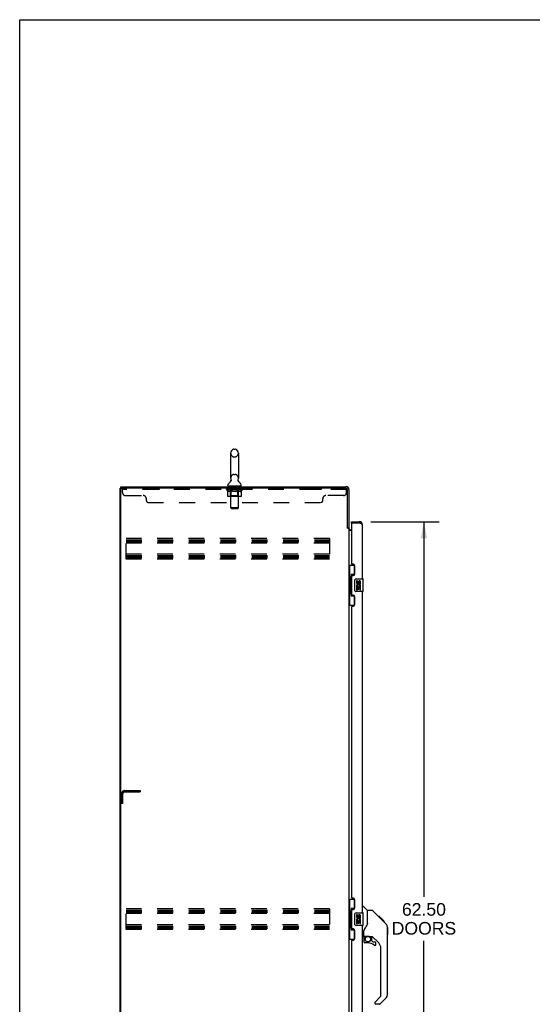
# Model space of a CAD drawing. Header units: inches. Extents: x 0 to 224, y 0 to 145.
# Tile 4 of 12: x 0 to 40, y 68 to 145. Entities that reach past the tile are written whole.
import ezdxf

# ---------------------------------------------------------------- set-up
doc = ezdxf.new("R2010")
doc.units = ezdxf.units.IN
doc.header["$LTSCALE"] = 12.342
doc.header["$MEASUREMENT"] = 0
doc.linetypes.add('HIDDEN', pattern=[0.2, 0.1, -0.1])
doc.layers.get('0').update_dxf_attribs({"linetype": 'CONTINUOUS'})
for name, color, linetype in [('02___PRT_ALL_AXES', 7, 'CONTINUOUS'), ('DEFAULT_2', 8, 'HIDDEN'), ('DIMENSIONS', 7, 'CONTINUOUS')]:
    doc.layers.add(name, color=color, linetype=linetype)
doc.styles.get("Standard").update_dxf_attribs({"font": 'arial.ttf'})
doc.dimstyles.new('DIMSTYLE_1', dxfattribs={"dimtxt": 0.99, "dimasz": 1.32, "dimexe": 0.09, "dimexo": 0.07, "dimgap": 0.0375, "dimtad": 0, "dimtih": 1, "dimtoh": 1, "dimzin": 4, "dimdsep": 46, "dimtxsty": 'Standard', "dimblk": '_FILLED', "dimblk1": '_FILLED', "dimblk2": '_FILLED', "dimcen": 0.09, "dimazin": 1, "dimtfac": 1, "dimtdec": 3, "dimtofl": 0, "dimtmove": 0, "dimatfit": 3, "dimldrblk": '_FILLED', "dimfxl": 1, "dimtolj": 1, "dimtzin": 4, "dimarcsym": 0})

# ---------------------------------------------------------------- blocks, each defined once
blk = doc.blocks.new('_FILLED')
at = {"color": 0, "linetype": 'ByBlock'}
blk.add_solid([(0, 0), (-1, 0.2), (-1, -0.2)], dxfattribs=at)
blk = doc.blocks.new('*D12')
at = {"layer": 'DIMENSIONS', "color": 2, "linetype": 'Continuous'}
for p, q in [((27.641, 105.731), (32.995, 105.731)), ((31.807, 105.731), (31.807, 76.237)), ((31.807, 43.231), (31.807, 72.772)), ((27.641, 43.231), (32.995, 43.231))]:
    blk.add_line(p, q, dxfattribs=at)
at = {"layer": 'DIMENSIONS', "color": 2, "linetype": 'Continuous', "xscale": 1.32, "yscale": 1.32, "zscale": 1.32}
for p, rotation in [((31.807, 105.731), 90), ((31.807, 43.231), 270)]:
    blk.add_blockref('_FILLED', p, dxfattribs=dict(at, rotation=rotation))
at = {"layer": 'DIMENSIONS', "color": 2, "linetype": 'Continuous', "insert": (31.807, 75.742), "char_height": 0.99, "width": 5.06409, "attachment_point": 2, "line_spacing_factor": 0.9}
blk.add_mtext('62.50\\PDOORS', dxfattribs=at)

msp = doc.modelspace()

# ---------------------------------------------------------------- linework, layer by layer
at = {"color": 7, "linetype": 'Continuous'}
for p, q in [((0, 0), (0, 145.2)), ((0, 145.2), (224.4, 145.2)), ((16.6, 111.126), (16.6, 109.151)), ((16.862, 111.426), (16.95, 111.426)), ((17.212, 111.126), (17.212, 109.151)), ((7.958, 108.377), (7.958, 108.481)), ((16.383, 108.58), (16.383, 108.619)), ((16.406, 108.511), (16.406, 108.481)), ((17.406, 108.511), (16.406, 108.511)), ((16.615, 108.933), (16.612, 108.928)), ((17.406, 108.511), (17.406, 108.481)), ((17.429, 108.58), (17.429, 108.619)), ((7.906, 36.585), (7.906, 108.377)), ((7.906, 108.377), (8.02, 108.377)), ((26.11, 105.627), (26.11, 105.731)), ((26.13, 105.627), (26.11, 105.627)), ((26.717, 105.731), (26.717, 105.627)), ((25.802, 105.24), (25.906, 105.24)), ((25.906, 102.306), (26.346, 102.306)), ((25.945, 102.306), (25.945, 101.281)), ((26.31, 102.306), (26.31, 101.526)), ((26.083, 101.571), (26.083, 99.891)), ((26.31, 101.571), (26.083, 101.571)), ((25.923, 101.281), (25.923, 100.181)), ((25.923, 101.281), (26.046, 101.281)), ((26.046, 101.311), (26.046, 101.332)), ((26.046, 100.181), (26.046, 101.281)), ((26.369, 100.331), (26.369, 101.131)), ((26.469, 101.231), (27.009, 101.231)), ((27.024, 100.246), (27.024, 101.216)), ((25.923, 100.181), (26.046, 100.181)), ((25.945, 100.181), (25.945, 99.156)), ((26.046, 100.13), (26.046, 100.151)), ((26.083, 99.891), (26.31, 99.891)), ((26.31, 99.936), (26.31, 99.156)), ((27.009, 100.231), (26.469, 100.231)), ((25.906, 99.156), (26.346, 99.156)), ((25.906, 76.056), (26.346, 76.056)), ((25.945, 76.056), (25.945, 75.031)), ((26.31, 76.056), (26.31, 75.276)), ((26.31, 75.321), (26.083, 75.321)), ((26.083, 75.321), (26.083, 73.641)), ((26.964, 75.485), (27.026, 75.485)), ((27.352, 75.176), (27.054, 75.473)), ((27.719, 75.17), (27.358, 75.17)), ((27.358, 74.066), (27.358, 75.17)), ((28.539, 74.382), (27.774, 75.147)), ((25.923, 75.031), (26.046, 75.031)), ((25.923, 75.031), (25.923, 73.931)), ((26.046, 75.061), (26.046, 75.082)), ((26.046, 73.931), (26.046, 75.031)), ((26.369, 74.081), (26.369, 74.881)), ((26.469, 74.981), (27.009, 74.981)), ((27.024, 73.996), (27.024, 74.966)), ((28.296, 74.692), (28.229, 74.692)), ((28.303, 74.685), (28.236, 74.685)), ((28.313, 74.675), (28.246, 74.675)), ((28.319, 74.669), (28.252, 74.669)), ((28.327, 74.661), (28.26, 74.661)), ((28.347, 74.641), (28.28, 74.641)), ((28.296, 74.692), (28.622, 74.366)), ((28.369, 74.619), (28.303, 74.619)), ((28.393, 74.595), (28.326, 74.595)), ((28.416, 74.572), (28.35, 74.572)), ((28.44, 74.548), (28.374, 74.548)), ((28.464, 74.524), (28.397, 74.524)), ((28.486, 74.502), (28.419, 74.502)), ((28.506, 74.482), (28.439, 74.482)), ((28.524, 74.464), (28.457, 74.464)), ((28.537, 74.451), (28.47, 74.451)), ((28.541, 74.447), (28.474, 74.447)), ((28.543, 74.445), (28.476, 74.445)), ((28.543, 74.445), (28.477, 74.445)), ((28.544, 74.444), (28.477, 74.444)), ((28.512, 74.409), (28.478, 74.443)), ((28.547, 74.442), (28.48, 74.442)), ((28.551, 74.437), (28.484, 74.437)), ((28.557, 74.431), (28.49, 74.431)), ((28.571, 74.417), (28.504, 74.417)), ((28.539, 74.382), (28.512, 74.409)), ((28.586, 74.402), (28.519, 74.402)), ((28.593, 74.395), (28.526, 74.395)), ((28.6, 74.388), (28.533, 74.388)), ((28.539, 74.382), (28.817, 74.103)), ((28.612, 74.376), (28.545, 74.376)), ((28.618, 74.371), (28.551, 74.371)), ((28.621, 74.367), (28.554, 74.367)), ((28.622, 74.366), (28.555, 74.366)), ((28.622, 74.366), (28.556, 74.366)), ((28.623, 74.365), (28.556, 74.365)), ((28.707, 74.281), (28.623, 74.365)), ((25.923, 73.931), (26.046, 73.931)), ((25.945, 73.931), (25.945, 72.906)), ((26.046, 73.88), (26.046, 73.901)), ((26.083, 73.641), (26.31, 73.641)), ((26.31, 73.686), (26.31, 72.906)), ((27.009, 73.981), (26.469, 73.981)), ((27.082, 73.142), (27.082, 73.549)), ((27.358, 74.128), (27.337, 74.071)), ((28.64, 74.281), (28.707, 74.281)), ((28.709, 74.279), (28.642, 74.279)), ((28.711, 74.277), (28.644, 74.277)), ((28.709, 74.279), (28.711, 74.277)), ((28.932, 73.848), (28.931, 73.855)), ((28.932, 68.542), (28.932, 73.826)), ((28.944, 73.83), (28.944, 73.243)), ((25.906, 72.906), (26.346, 72.906)), ((26.964, 73.103), (27.043, 73.103)), ((27.082, 72.925), (27.082, 72.688)), ((27.102, 73.144), (27.397, 73.144)), ((27.14, 73.065), (27.219, 73.144)), ((27.146, 73.059), (27.143, 73.062)), ((27.15, 73.055), (27.146, 73.059)), ((27.154, 73.051), (27.15, 73.055)), ((27.67, 73.103), (27.582, 73.103)), ((27.712, 72.771), (27.712, 73.098)), ((28.248, 72.607), (27.746, 73.108)), ((27.397, 72.609), (27.161, 72.609)), ((27.715, 72.763), (27.787, 72.691)), ((27.796, 72.688), (27.948, 72.688)), ((28.027, 72.49), (28.027, 72.609)), ((28.421, 68.456), (28.421, 72.189)), ((27.962, 67.965), (28.398, 68.401)), ((28.817, 68.263), (28.365, 67.811)), ((27.948, 67.932), (27.948, 67.867)), ((28.309, 67.788), (28.027, 67.788))]:
    msp.add_line(p, q, dxfattribs=at)
at = {"color": 3, "linetype": 'Continuous'}
for p, q in [((7.958, 108.481), (25.659, 108.481)), ((7.958, 36.647), (7.958, 108.314)), ((25.659, 108.377), (8.02, 108.377)), ((25.802, 105.229), (25.802, 108.234)), ((25.906, 108.234), (25.906, 105.227)), ((26.11, 105.731), (26.717, 105.731)), ((26.11, 105.607), (26.11, 102.438)), ((26.717, 105.627), (26.13, 105.627)), ((26.964, 101.231), (26.964, 105.484)), ((25.815, 105.207), (25.813, 105.211)), ((25.906, 105.188), (25.831, 105.188)), ((25.906, 105.188), (25.906, 43.773)), ((26.11, 105.033), (25.946, 105.033)), ((26.048, 105.085), (26.11, 105.085)), ((26.23, 102.378), (26.17, 102.378)), ((26.36, 101.628), (26.36, 102.248)), ((26.11, 101.438), (26.11, 100.023)), ((26.17, 101.498), (26.23, 101.498)), ((26.23, 99.963), (26.17, 99.963)), ((26.964, 74.981), (26.964, 100.231)), ((26.36, 99.213), (26.36, 99.833)), ((26.11, 99.021), (26.11, 76.188)), ((26.17, 99.083), (26.23, 99.083)), ((26.23, 76.128), (26.17, 76.128)), ((26.36, 75.378), (26.36, 75.998)), ((26.11, 75.188), (26.11, 73.773)), ((26.17, 75.248), (26.23, 75.248)), ((26.23, 73.713), (26.17, 73.713)), ((26.36, 72.963), (26.36, 73.583)), ((26.964, 48.731), (26.964, 73.981)), ((26.11, 72.771), (26.11, 49.938)), ((26.17, 72.833), (26.23, 72.833))]:
    msp.add_line(p, q, dxfattribs=at)
at = {"color": 7, "linetype": 'Continuous'}
for points in [[(16.619, 109.044), (16.621, 109.04), (16.622, 109.035), (16.624, 109.031), (16.625, 109.026), (16.626, 109.021), (16.627, 109.016), (16.627, 109.011), (16.628, 109.006), (16.628, 109.001), (16.628, 108.996), (16.628, 108.991), (16.628, 108.986), (16.628, 108.981), (16.627, 108.976), (16.626, 108.971), (16.626, 108.966), (16.624, 108.961), (16.623, 108.956), (16.622, 108.951), (16.62, 108.946), (16.619, 108.942), (16.617, 108.937), (16.615, 108.933)], [(17.199, 108.928), (17.197, 108.932), (17.195, 108.937), (17.193, 108.942), (17.192, 108.946), (17.19, 108.951), (17.189, 108.956), (17.187, 108.961), (17.186, 108.966), (17.185, 108.971), (17.185, 108.976), (17.184, 108.981), (17.184, 108.986), (17.183, 108.991), (17.183, 108.996), (17.184, 109.001), (17.184, 109.006), (17.184, 109.011), (17.185, 109.016), (17.186, 109.021), (17.187, 109.026), (17.188, 109.031), (17.19, 109.035), (17.191, 109.04), (17.193, 109.044)], [(26.083, 101.547), (26.083, 101.544), (26.084, 101.54), (26.084, 101.536), (26.086, 101.532), (26.087, 101.527), (26.089, 101.522), (26.092, 101.516), (26.095, 101.51), (26.098, 101.504), (26.102, 101.497), (26.106, 101.49), (26.111, 101.482), (26.117, 101.474), (26.119, 101.47)], [(26.369, 101.131), (26.369, 101.137), (26.37, 101.143), (26.371, 101.15), (26.372, 101.156), (26.374, 101.161), (26.376, 101.167)], [(26.119, 99.992), (26.117, 99.988), (26.111, 99.98), (26.106, 99.972), (26.102, 99.965), (26.098, 99.958), (26.095, 99.951), (26.092, 99.945), (26.089, 99.94), (26.087, 99.935), (26.086, 99.93), (26.084, 99.926), (26.084, 99.922), (26.083, 99.918), (26.083, 99.915)], [(26.376, 100.295), (26.374, 100.3), (26.372, 100.306), (26.371, 100.312), (26.37, 100.318), (26.369, 100.325), (26.369, 100.331)], [(26.083, 75.297), (26.083, 75.294), (26.084, 75.29), (26.084, 75.286), (26.086, 75.282), (26.087, 75.277), (26.089, 75.272), (26.092, 75.266), (26.095, 75.26), (26.098, 75.254), (26.102, 75.247), (26.106, 75.24), (26.111, 75.232), (26.117, 75.224), (26.119, 75.22)], [(27.774, 75.147), (27.767, 75.154), (27.758, 75.159), (27.749, 75.164), (27.739, 75.167), (27.729, 75.169), (27.719, 75.17)], [(26.369, 74.881), (26.369, 74.887), (26.37, 74.893), (26.371, 74.9), (26.372, 74.906), (26.374, 74.911), (26.376, 74.917)], [(28.478, 74.443), (28.456, 74.465), (28.434, 74.487), (28.412, 74.509)], [(26.119, 73.742), (26.117, 73.738), (26.111, 73.73), (26.106, 73.722), (26.102, 73.715), (26.098, 73.708), (26.095, 73.701), (26.092, 73.695), (26.089, 73.69), (26.087, 73.685), (26.086, 73.68), (26.084, 73.676), (26.084, 73.672), (26.083, 73.668), (26.083, 73.665)], [(26.376, 74.045), (26.374, 74.05), (26.372, 74.056), (26.371, 74.062), (26.37, 74.068), (26.369, 74.075), (26.369, 74.081)], [(27.135, 73.72), (27.125, 73.704), (27.109, 73.675), (27.097, 73.643), (27.088, 73.609), (27.083, 73.574), (27.082, 73.549)], [(27.337, 74.071), (27.306, 74.002), (27.27, 73.931), (27.227, 73.858), (27.18, 73.785), (27.135, 73.72)], [(28.932, 73.826), (28.931, 73.854), (28.926, 73.896), (28.916, 73.937), (28.903, 73.976), (28.885, 74.013), (28.863, 74.049), (28.837, 74.082), (28.817, 74.103)], [(27.154, 73.051), (27.144, 73.04), (27.136, 73.03), (27.128, 73.018), (27.121, 73.006), (27.116, 72.993), (27.111, 72.98), (27.107, 72.967), (27.104, 72.953), (27.103, 72.939), (27.102, 72.925)], [(27.143, 73.062), (27.141, 73.063), (27.14, 73.064), (27.14, 73.064), (27.14, 73.065)], [(27.397, 73.144), (27.403, 73.144), (27.423, 73.143), (27.445, 73.141), (27.466, 73.137), (27.485, 73.132), (27.503, 73.127), (27.519, 73.121), (27.533, 73.116), (27.545, 73.112), (27.556, 73.109), (27.565, 73.106), (27.573, 73.104)], [(27.573, 73.104), (27.581, 73.103), (27.582, 73.103)]]:
    msp.add_lwpolyline(points, dxfattribs=at)
at = {"color": 3, "linetype": 'Continuous'}
for points in [[(26.812, 105.591), (26.797, 105.597), (26.781, 105.603), (26.765, 105.609), (26.749, 105.615), (26.733, 105.621), (26.717, 105.627)], [(26.964, 105.484), (26.963, 105.49), (26.962, 105.496), (26.959, 105.502), (26.956, 105.508), (26.951, 105.514), (26.945, 105.52), (26.938, 105.526), (26.931, 105.532), (26.922, 105.538), (26.913, 105.544), (26.903, 105.55), (26.892, 105.556), (26.88, 105.562), (26.867, 105.568), (26.854, 105.574), (26.841, 105.579), (26.826, 105.585), (26.812, 105.591)], [(25.813, 105.211), (25.812, 105.213), (25.811, 105.215), (25.81, 105.216), (25.809, 105.218), (25.808, 105.22), (25.807, 105.221), (25.806, 105.223), (25.805, 105.225), (25.803, 105.227), (25.802, 105.229)], [(25.831, 105.188), (25.829, 105.19), (25.828, 105.192), (25.826, 105.193), (25.824, 105.195), (25.823, 105.196), (25.822, 105.198), (25.82, 105.199), (25.819, 105.2), (25.819, 105.202), (25.818, 105.203), (25.817, 105.204), (25.816, 105.206), (25.815, 105.207)], [(25.922, 105.059), (25.919, 105.06), (25.917, 105.061), (25.915, 105.062), (25.913, 105.064), (25.911, 105.065), (25.909, 105.066), (25.908, 105.068), (25.907, 105.069), (25.906, 105.071), (25.906, 105.072), (25.906, 105.074)], [(25.946, 105.033), (25.946, 105.035), (25.946, 105.037), (25.946, 105.039), (25.945, 105.04), (25.944, 105.042), (25.943, 105.044), (25.942, 105.045), (25.941, 105.047), (25.939, 105.048), (25.937, 105.05), (25.935, 105.051), (25.933, 105.052), (25.931, 105.054), (25.929, 105.055), (25.926, 105.056), (25.922, 105.059)]]:
    msp.add_lwpolyline(points, dxfattribs=at)
at = {"color": 7, "linetype": 'Continuous'}
msp.add_circle((27.397, 72.904), 0.217, dxfattribs=at)
for centre, radius, start, end in [((16.906, 111.126), 0.306, 105.63034, 180), ((16.862, 111.283), 0.144, 90, 105.63034), ((16.95, 111.283), 0.144, 74.36966, 90), ((16.906, 111.126), 0.306, 0, 74.36966), ((16.527, 108.619), 0.144, 124.66265, 180), ((16.452, 108.58), 0.069, 180, 270), ((16.147, 109.168), 0.523, 304.66237, 336.93176), ((16.906, 109.151), 0.306, 180, 200.48713), ((17.664, 109.168), 0.523, 203.06823, 235.33763), ((16.906, 109.151), 0.306, 339.51287, 360), ((17.36, 108.58), 0.069, 270, 360), ((17.285, 108.619), 0.144, 0, 55.33735), ((26.717, 105.484), 0.142, 48.63301, 90), ((26.8, 105.341), 0.26, 90, 92.61143), ((26.469, 101.131), 0.1, 90, 158.79459), ((27.009, 101.216), 0.015, 0, 90), ((26.469, 100.331), 0.1, 201.20502, 270), ((27.009, 100.246), 0.015, 270, 360), ((27.026, 75.446), 0.0394, 45, 90), ((27.338, 75.162), 0.0197, 0, 45), ((26.469, 74.881), 0.1, 90, 158.79459), ((27.009, 74.966), 0.015, 0, 90), ((26.469, 74.081), 0.1, 201.20502, 270), ((27.009, 73.996), 0.015, 270, 360), ((28.925, 73.83), 0.0197, 0, 68.93953), ((27.043, 73.142), 0.0394, 270, 360), ((27.102, 73.164), 0.0197, 180, 270), ((27.279, 72.925), 0.197, 135, 180), ((27.67, 72.906), 0.197, 52.51213, 90), ((27.724, 72.771), 0.0118, 180, 225), ((28.925, 73.243), 0.0197, 293.60704, 360), ((27.161, 72.688), 0.0787, 180, 270), ((27.397, 71.822), 0.787, 50.4788, 90), ((27.796, 72.7), 0.0118, 225, 270), ((27.948, 72.49), 0.0787, 230.4788, 360), ((27.948, 72.609), 0.0787, 0, 90), ((27.83, 72.189), 0.591, 0, 45), ((28.342, 68.456), 0.0787, 315, 360), ((28.539, 68.542), 0.394, 315, 360), ((27.995, 67.932), 0.0472, 135, 180), ((28.027, 67.867), 0.0787, 180, 270), ((28.309, 67.867), 0.0787, 270, 315)]:
    msp.add_arc(centre, radius, start, end, dxfattribs=at)
at = {"color": 3, "linetype": 'Continuous'}
for centre, radius, start, end in [((25.659, 108.234), 0.246, 0, 90), ((8.02, 108.314), 0.0625, 90, 180), ((25.659, 108.234), 0.143, 0, 90), ((26.13, 105.607), 0.02, 90, 180), ((26.717, 105.484), 0.246, 0, 90), ((26.048, 105.227), 0.142, 180, 270), ((26.17, 102.438), 0.06, 180, 270), ((26.23, 102.248), 0.13, 0, 90), ((26.17, 101.438), 0.06, 90, 180), ((26.23, 101.628), 0.13, 270, 360), ((26.17, 100.023), 0.06, 180, 270), ((26.23, 99.833), 0.13, 0, 90), ((26.23, 99.213), 0.13, 270, 360), ((26.17, 99.023), 0.06, 90, 182.38698), ((26.17, 76.188), 0.06, 180, 270), ((26.23, 75.998), 0.13, 0, 90), ((26.17, 75.188), 0.06, 90, 180), ((26.23, 75.378), 0.13, 270, 360), ((26.17, 73.773), 0.06, 180, 270), ((26.23, 73.583), 0.13, 0, 90), ((26.17, 72.773), 0.06, 90, 182.38698), ((26.23, 72.963), 0.13, 270, 360)]:
    msp.add_arc(centre, radius, start, end, dxfattribs=at)
at = {"color": 7, "linetype": 'Continuous'}
for centre, start_param, end_param in [((26.15, 101.321), 0.699287, 1.51401), ((26.15, 101.321), -4.655602, -3.84088), ((26.15, 100.14), 0.699287, 1.51401), ((26.15, 100.14), -4.655602, -3.84088), ((26.15, 75.071), 0.699287, 1.51401), ((26.15, 75.071), -4.655602, -3.84088), ((26.15, 73.89), 0.699287, 1.51401), ((26.15, 73.89), -4.655602, -3.84088)]:
    msp.add_ellipse(centre, major_axis=(0, 0.18), ratio=0.579493, start_param=start_param, end_param=end_param, dxfattribs=at)
at = {"layer": '02___PRT_ALL_AXES', "color": 8, "linetype": 'HIDDEN'}
for p, q in [((10.093, 108.377), (10.093, 108.273)), ((10.968, 108.377), (10.093, 108.377)), ((10.968, 108.273), (10.093, 108.273)), ((10.968, 108.377), (10.968, 108.273)), ((16.468, 108.273), (16.468, 108.377)), ((17.343, 108.377), (16.468, 108.377)), ((17.343, 108.273), (16.468, 108.273)), ((17.343, 108.273), (17.343, 108.377)), ((22.843, 108.377), (22.843, 108.273)), ((23.718, 108.377), (22.843, 108.377)), ((23.718, 108.273), (22.843, 108.273)), ((23.718, 108.377), (23.718, 108.273))]:
    msp.add_line(p, q, dxfattribs=at)
at = {"layer": '02___PRT_ALL_AXES', "color": 7, "linetype": 'Continuous'}
for p, q in [((26.507, 101.077), (26.507, 100.94)), ((26.569, 101.077), (26.507, 101.077)), ((26.569, 100.94), (26.569, 101.077)), ((26.635, 101.003), (26.635, 100.934)), ((26.695, 100.94), (26.695, 100.982)), ((26.75, 100.652), (26.808, 100.627)), ((26.758, 100.982), (26.758, 100.846)), ((26.758, 100.846), (26.821, 100.846)), ((26.821, 100.846), (26.821, 100.982)), ((26.507, 100.616), (26.507, 100.385)), ((26.525, 100.616), (26.507, 100.616)), ((26.507, 100.385), (26.569, 100.385)), ((26.559, 100.616), (26.587, 100.635)), ((26.559, 100.616), (26.821, 100.616)), ((26.569, 100.385), (26.569, 100.553)), ((26.569, 100.553), (26.635, 100.553)), ((26.635, 100.553), (26.635, 100.417)), ((26.635, 100.417), (26.695, 100.417)), ((26.695, 100.417), (26.695, 100.553)), ((26.695, 100.553), (26.758, 100.553)), ((26.758, 100.553), (26.758, 100.385)), ((26.758, 100.385), (26.821, 100.385)), ((26.821, 100.385), (26.821, 100.616)), ((26.569, 74.827), (26.507, 74.827)), ((26.507, 74.827), (26.507, 74.69)), ((26.525, 74.366), (26.507, 74.366)), ((26.507, 74.366), (26.507, 74.135)), ((26.559, 74.366), (26.587, 74.385)), ((26.559, 74.366), (26.821, 74.366)), ((26.569, 74.69), (26.569, 74.827)), ((26.635, 74.753), (26.635, 74.684)), ((26.695, 74.69), (26.695, 74.732)), ((26.75, 74.402), (26.808, 74.377)), ((26.758, 74.732), (26.758, 74.596)), ((26.758, 74.596), (26.821, 74.596)), ((26.821, 74.596), (26.821, 74.732)), ((26.821, 74.135), (26.821, 74.366)), ((26.507, 74.135), (26.569, 74.135)), ((26.569, 74.303), (26.635, 74.303)), ((26.569, 74.135), (26.569, 74.303)), ((26.635, 74.303), (26.635, 74.167)), ((26.635, 74.167), (26.695, 74.167)), ((26.695, 74.303), (26.758, 74.303)), ((26.695, 74.167), (26.695, 74.303)), ((26.758, 74.303), (26.758, 74.135)), ((26.758, 74.135), (26.821, 74.135))]:
    msp.add_line(p, q, dxfattribs=at)
for centre, radius, start, end in [((26.66, 100.689), 0.154, 161.41988, 206.19629), ((26.601, 100.94), 0.0943, 180, 360), ((26.664, 100.689), 0.157, 336.59665, 161.87913), ((26.601, 100.94), 0.0314, 180, 261.22946), ((26.664, 100.689), 0.0943, 336.59665, 215.11217), ((26.6, 100.945), 0.0362, 263.42855, 341.76278), ((26.727, 100.982), 0.0943, 68.69989, 167.43379), ((26.727, 100.982), 0.0314, 0, 180.04847), ((26.727, 100.982), 0.0943, 0, 68.67039), ((26.664, 100.689), 0.157, 205.73705, 207.8532), ((26.66, 74.439), 0.154, 161.41988, 206.19629), ((26.601, 74.69), 0.0943, 180, 360), ((26.664, 74.439), 0.157, 336.59665, 161.87913), ((26.664, 74.439), 0.157, 205.73705, 207.8532), ((26.601, 74.69), 0.0314, 180, 261.22946), ((26.664, 74.439), 0.0943, 336.59665, 215.11217), ((26.6, 74.695), 0.0362, 263.42855, 341.76278), ((26.727, 74.732), 0.0943, 68.69989, 167.43379), ((26.727, 74.732), 0.0314, 0, 180.04847), ((26.727, 74.732), 0.0943, 0, 68.67039)]:
    msp.add_arc(centre, radius, start, end, dxfattribs=at)
at = {"layer": 'DEFAULT_2', "color": 8, "linetype": 'HIDDEN'}
for p, q in [((16.862, 110.826), (16.95, 110.826)), ((16.862, 109.451), (16.95, 109.451)), ((16.593, 108.511), (16.593, 108.481)), ((16.606, 106.83), (16.606, 108.476)), ((17.206, 106.83), (17.206, 108.476)), ((17.218, 108.511), (17.218, 108.481)), ((8.093, 108.032), (8.093, 108.377)), ((25.718, 108.273), (8.093, 108.273)), ((8.343, 107.782), (9.718, 107.782)), ((16.273, 108.224), (16.273, 108.271)), ((16.372, 108.155), (16.273, 108.224)), ((17.539, 108.224), (16.273, 108.224)), ((16.282, 108.264), (16.282, 108.271)), ((16.291, 108.261), (16.291, 108.264)), ((16.291, 108.261), (17.521, 108.261)), ((16.3, 108.261), (16.3, 108.264)), ((16.301, 108.261), (16.301, 108.264)), ((16.311, 108.264), (16.311, 108.271)), ((16.327, 108.261), (16.327, 108.264)), ((16.329, 108.261), (16.329, 108.264)), ((16.357, 108.264), (16.357, 108.271)), ((16.372, 108.261), (16.372, 108.264)), ((16.372, 107.75), (16.372, 108.155)), ((16.372, 108.155), (16.386, 108.145)), ((16.375, 108.261), (16.375, 108.264)), ((16.579, 108.264), (16.378, 108.264)), ((16.4, 108.137), (16.386, 108.145)), ((16.413, 108.129), (16.4, 108.137)), ((16.427, 108.123), (16.413, 108.129)), ((17.4, 107.713), (16.415, 107.713)), ((16.421, 108.264), (16.421, 108.271)), ((16.422, 108.261), (16.422, 108.264)), ((16.423, 108.261), (16.423, 108.264)), ((16.426, 108.261), (16.426, 108.264)), ((16.44, 108.117), (16.427, 108.123)), ((16.433, 108.261), (16.433, 108.264)), ((16.433, 108.261), (16.433, 108.264)), ((16.437, 108.261), (16.437, 108.264)), ((16.44, 108.261), (16.44, 108.265)), ((16.453, 108.113), (16.44, 108.117)), ((16.444, 108.261), (16.444, 108.264)), ((16.557, 108.113), (16.453, 108.113)), ((16.458, 108.261), (16.458, 108.264)), ((16.477, 108.261), (16.477, 108.267)), ((16.477, 108.261), (16.477, 108.264)), ((16.497, 108.261), (16.497, 108.264)), ((16.497, 108.261), (16.497, 108.264)), ((16.499, 108.264), (16.499, 108.271)), ((16.509, 108.261), (16.509, 108.264)), ((16.513, 108.261), (16.513, 108.264)), ((16.522, 108.261), (16.522, 108.264)), ((16.533, 108.261), (16.533, 108.268)), ((16.549, 108.261), (16.549, 108.264)), ((16.552, 108.261), (16.552, 108.264)), ((16.593, 107.752), (16.553, 107.713)), ((16.557, 108.113), (16.571, 108.117)), ((16.584, 108.123), (16.571, 108.117)), ((16.579, 108.261), (16.579, 108.264)), ((16.646, 108.264), (16.584, 108.264)), ((16.598, 108.13), (16.584, 108.123)), ((16.589, 108.264), (16.589, 108.271)), ((16.593, 107.752), (16.593, 108.221)), ((17.219, 107.752), (16.593, 107.752)), ((16.596, 108.261), (16.596, 108.264)), ((16.612, 108.137), (16.598, 108.129)), ((16.601, 108.261), (16.601, 108.264)), ((16.607, 108.261), (16.607, 108.269)), ((16.611, 108.261), (16.611, 108.264)), ((16.626, 108.146), (16.611, 108.137)), ((16.622, 108.261), (16.622, 108.264)), ((16.64, 108.155), (16.625, 108.146)), ((16.64, 107.75), (16.64, 108.155)), ((16.64, 108.155), (16.668, 108.146)), ((16.646, 108.261), (16.646, 108.264)), ((16.651, 107.717), (16.649, 107.719)), ((16.656, 107.714), (16.653, 107.715)), ((16.658, 107.713), (16.656, 107.714)), ((16.661, 107.713), (16.658, 107.713)), ((16.721, 108.264), (16.662, 108.264)), ((16.697, 108.137), (16.668, 108.146)), ((16.682, 108.261), (16.682, 108.264)), ((16.689, 108.264), (16.689, 108.271)), ((16.693, 108.261), (16.693, 108.264)), ((16.695, 108.261), (16.695, 108.27)), ((16.725, 108.129), (16.696, 108.137)), ((16.698, 108.261), (16.698, 108.264)), ((16.706, 108.261), (16.706, 108.264)), ((16.721, 108.261), (16.721, 108.264)), ((16.752, 108.123), (16.724, 108.129)), ((16.801, 108.264), (16.747, 108.264)), ((16.78, 108.117), (16.752, 108.123)), ((16.76, 108.261), (16.76, 108.264)), ((16.807, 108.113), (16.779, 108.117)), ((16.791, 108.264), (16.906, 108.271)), ((16.796, 108.264), (16.796, 108.271)), ((16.796, 108.264), (16.796, 108.271)), ((16.796, 108.271), (16.796, 108.271)), ((16.796, 108.261), (16.796, 108.264)), ((16.8, 108.261), (16.8, 108.265)), ((16.801, 108.261), (16.801, 108.264)), ((16.802, 108.261), (16.802, 108.264)), ((17.005, 108.113), (16.807, 108.113)), ((16.885, 108.264), (16.837, 108.264)), ((16.842, 108.261), (16.842, 108.264)), ((16.885, 108.261), (16.885, 108.264)), ((16.903, 108.264), (16.903, 108.264)), ((16.903, 108.261), (16.903, 108.264)), ((16.903, 108.261), (16.903, 108.264)), ((16.906, 108.264), (16.906, 108.271)), ((16.906, 108.271), (17.02, 108.264)), ((16.908, 108.261), (16.908, 108.264)), ((16.908, 108.264), (16.909, 108.264)), ((16.909, 108.261), (16.909, 108.264)), ((16.927, 108.261), (16.927, 108.264)), ((16.927, 108.264), (16.975, 108.264)), ((16.969, 108.261), (16.969, 108.264)), ((17.005, 108.113), (17.033, 108.117)), ((17.01, 108.261), (17.01, 108.264)), ((17.01, 108.261), (17.01, 108.264)), ((17.01, 108.264), (17.065, 108.264)), ((17.011, 108.261), (17.011, 108.265)), ((17.015, 108.264), (17.015, 108.271)), ((17.015, 108.271), (17.016, 108.271)), ((17.015, 108.261), (17.015, 108.264)), ((17.016, 108.264), (17.016, 108.271)), ((17.061, 108.123), (17.033, 108.117)), ((17.052, 108.261), (17.052, 108.264)), ((17.089, 108.13), (17.06, 108.123)), ((17.117, 108.137), (17.088, 108.13)), ((17.091, 108.261), (17.091, 108.264)), ((17.091, 108.264), (17.15, 108.264)), ((17.106, 108.261), (17.106, 108.264)), ((17.114, 108.261), (17.114, 108.264)), ((17.116, 108.261), (17.116, 108.27)), ((17.146, 108.146), (17.117, 108.137)), ((17.119, 108.261), (17.119, 108.264)), ((17.122, 108.264), (17.122, 108.271)), ((17.13, 108.261), (17.13, 108.264)), ((17.175, 108.156), (17.145, 108.146)), ((17.166, 108.261), (17.166, 108.264)), ((17.166, 108.264), (17.228, 108.264)), ((17.175, 107.75), (17.175, 108.156)), ((17.175, 108.156), (17.19, 108.146)), ((17.204, 108.137), (17.189, 108.146)), ((17.19, 108.261), (17.19, 108.264)), ((17.201, 108.261), (17.201, 108.264)), ((17.219, 108.129), (17.204, 108.137)), ((17.205, 108.261), (17.205, 108.269)), ((17.211, 108.261), (17.211, 108.264)), ((17.216, 108.261), (17.216, 108.264)), ((17.233, 108.123), (17.218, 108.13)), ((17.219, 107.752), (17.219, 108.221)), ((17.219, 107.752), (17.258, 107.713)), ((17.223, 108.264), (17.223, 108.271)), ((17.233, 108.261), (17.233, 108.264)), ((17.233, 108.264), (17.539, 108.264)), ((17.247, 108.117), (17.233, 108.123)), ((17.261, 108.113), (17.247, 108.117)), ((17.26, 108.261), (17.26, 108.264)), ((17.355, 108.113), (17.261, 108.113)), ((17.263, 108.261), (17.263, 108.264)), ((17.279, 108.261), (17.279, 108.268)), ((17.29, 108.261), (17.29, 108.264)), ((17.299, 108.261), (17.299, 108.264)), ((17.303, 108.261), (17.303, 108.264)), ((17.313, 108.264), (17.313, 108.271)), ((17.314, 108.261), (17.314, 108.264)), ((17.314, 108.261), (17.314, 108.264)), ((17.335, 108.261), (17.335, 108.267)), ((17.335, 108.261), (17.335, 108.264)), ((17.353, 108.261), (17.353, 108.264)), ((17.355, 108.113), (17.37, 108.117)), ((17.368, 108.261), (17.368, 108.264)), ((17.384, 108.123), (17.369, 108.117)), ((17.372, 108.261), (17.372, 108.265)), ((17.375, 108.261), (17.375, 108.264)), ((17.379, 108.261), (17.379, 108.264)), ((17.379, 108.261), (17.379, 108.264)), ((17.398, 108.13), (17.384, 108.123)), ((17.386, 108.261), (17.386, 108.264)), ((17.389, 108.261), (17.389, 108.264)), ((17.39, 108.261), (17.39, 108.264)), ((17.391, 108.264), (17.391, 108.271)), ((17.413, 108.138), (17.398, 108.13)), ((17.427, 108.146), (17.413, 108.137)), ((17.418, 108.267), (17.538, 108.269)), ((17.418, 108.264), (17.418, 108.267)), ((17.442, 108.156), (17.427, 108.146)), ((17.437, 108.261), (17.437, 108.264)), ((17.44, 108.261), (17.44, 108.264)), ((17.442, 108.156), (17.539, 108.224)), ((17.442, 107.75), (17.442, 108.156)), ((17.454, 108.264), (17.454, 108.271)), ((17.483, 108.261), (17.483, 108.264)), ((17.485, 108.261), (17.485, 108.264)), ((17.501, 108.264), (17.501, 108.271)), ((17.511, 108.261), (17.511, 108.264)), ((17.512, 108.261), (17.512, 108.264)), ((17.521, 108.261), (17.521, 108.264)), ((17.53, 108.264), (17.53, 108.271)), ((17.538, 108.264), (17.538, 108.269)), ((17.539, 108.224), (17.539, 108.264)), ((25.468, 107.782), (24.093, 107.782)), ((25.659, 108.377), (25.718, 108.377)), ((25.718, 108.032), (25.718, 108.377)), ((9.968, 107.377), (9.968, 107.532)), ((10.093, 107.252), (23.718, 107.252)), ((23.843, 107.377), (23.843, 107.532)), ((16.675, 106.761), (16.606, 106.83)), ((17.206, 106.83), (16.606, 106.83)), ((16.675, 106.761), (17.137, 106.761)), ((17.137, 106.761), (17.206, 106.83)), ((8.385, 102.793), (8.385, 104.418)), ((24.385, 104.418), (8.385, 104.418)), ((8.385, 104.314), (24.385, 104.314)), ((8.385, 104.225), (24.385, 104.225)), ((8.385, 104.147), (24.385, 104.147)), ((24.385, 104.043), (8.385, 104.043)), ((24.385, 104.418), (24.385, 102.793)), ((24.385, 103.168), (8.385, 103.168)), ((8.385, 103.064), (24.385, 103.064)), ((8.385, 102.975), (24.385, 102.975)), ((8.385, 102.897), (24.385, 102.897)), ((24.385, 102.793), (8.385, 102.793)), ((8.256, 84.585), (9.51, 84.585)), ((8.256, 84.481), (9.51, 84.481)), ((9.51, 84.481), (9.51, 84.585)), ((8.01, 83.585), (8.01, 84.338)), ((8.114, 83.585), (8.114, 84.338)), ((8.114, 83.585), (8.01, 83.585)), ((8.385, 73.668), (8.385, 75.293)), ((24.385, 75.293), (8.385, 75.293)), ((8.385, 75.189), (24.385, 75.189)), ((8.385, 75.1), (24.385, 75.1)), ((24.385, 75.293), (24.385, 73.668)), ((8.385, 75.022), (24.385, 75.022)), ((24.385, 74.918), (8.385, 74.918)), ((24.385, 74.043), (8.385, 74.043)), ((8.385, 73.939), (24.385, 73.939)), ((8.385, 73.85), (24.385, 73.85)), ((8.385, 73.772), (24.385, 73.772)), ((24.385, 73.668), (8.385, 73.668))]:
    msp.add_line(p, q, dxfattribs=at)
for points in [[(16.415, 107.713), (16.41, 107.713), (16.404, 107.714), (16.399, 107.715), (16.395, 107.717), (16.39, 107.719), (16.386, 107.722), (16.382, 107.726), (16.378, 107.73), (16.376, 107.734), (16.374, 107.739), (16.372, 107.744), (16.372, 107.75)], [(16.64, 107.739), (16.64, 107.744), (16.64, 107.75)], [(16.641, 107.734), (16.64, 107.739), (16.64, 107.744), (16.64, 107.75)], [(16.653, 107.715), (16.651, 107.717), (16.649, 107.719), (16.646, 107.722), (16.644, 107.726), (16.643, 107.73), (16.641, 107.734)], [(16.646, 107.722), (16.644, 107.726), (16.643, 107.73)], [(17.153, 107.713), (17.156, 107.713), (17.158, 107.714), (17.161, 107.715), (17.163, 107.717), (17.166, 107.719), (17.168, 107.722), (17.17, 107.726), (17.171, 107.73), (17.173, 107.734), (17.174, 107.739), (17.174, 107.744), (17.175, 107.75)], [(17.4, 107.713), (17.405, 107.713), (17.41, 107.714), (17.415, 107.715), (17.42, 107.717), (17.424, 107.719), (17.429, 107.722), (17.432, 107.726), (17.436, 107.73), (17.439, 107.734), (17.441, 107.739), (17.442, 107.744), (17.442, 107.75)]]:
    msp.add_lwpolyline(points, dxfattribs=at)
for centre, radius, start, end in [((16.906, 111.126), 0.306, 180, 254.36966), ((16.862, 110.97), 0.144, 254.36966, 270), ((16.95, 110.97), 0.144, 270, 285.63034), ((16.906, 111.126), 0.306, 285.63034, 360), ((16.906, 109.151), 0.306, 105.63034, 180), ((16.862, 109.308), 0.144, 90, 105.63034), ((16.95, 109.308), 0.144, 74.36966, 90), ((16.906, 109.151), 0.306, 0, 74.36966), ((16.571, 108.476), 0.0345, 0, 90), ((17.24, 108.476), 0.0345, 90, 180), ((8.343, 108.032), 0.25, 180, 270), ((9.718, 107.532), 0.25, 0, 90), ((16.553, 108.221), 0.0398, 0, 89.99999), ((17.258, 108.221), 0.0398, 90.00001, 180), ((24.093, 107.532), 0.25, 90, 180), ((25.468, 108.032), 0.25, 270, 360), ((10.093, 107.377), 0.125, 180, 270), ((23.718, 107.377), 0.125, 270, 360), ((8.256, 84.338), 0.246, 90, 180), ((8.256, 84.338), 0.142, 90, 180)]:
    msp.add_arc(centre, radius, start, end, dxfattribs=at)
for centre, major_axis, ratio, start_param, end_param in [((16.906, 108.271), (0.633, 0.007), 0.05963, 2.96643, 3.140963), ((16.253, 108.259), (0.198, 0), 0.060556, 0.430652, 1.470503), ((16.906, 108.271), (0.633, 0), 0.060556, -3.141593, -2.96706), ((16.253, 108.252), (0.198, 0.002), 0.05963, 1.376596, 1.469874), ((16.906, 108.271), (0.633, 0.013), 0.05688, 2.791345, 2.965878), ((16.297, 108.259), (0.198, -0.002), 0.05963, 0.605815, 1.645666), ((16.228, 108.259), (0.198, 0.002), 0.05963, 0.25549, 1.295341), ((16.906, 108.271), (0.633, -0.007), 0.05963, -2.96643, -2.791898), ((16.297, 108.252), (0.198, 0), 0.060556, 1.551758, 1.645036), ((16.228, 108.252), (0.198, 0.004), 0.05688, 1.20151, 1.294789), ((16.298, 108.255), (0.164, 0.002), 0.05963, 1.065228, 1.614276), ((16.278, 108.255), (0.164, 0.003), 0.05688, 0.890143, 1.43919), ((16.336, 108.255), (0.164, 0), 0.060556, 1.240391, 1.789438), ((16.906, 108.271), (0.633, 0.019), 0.052395, 2.616403, 2.790936), ((16.36, 108.259), (0.198, -0.004), 0.05688, 0.7809, 1.820751), ((16.225, 108.259), (0.198, 0.004), 0.05688, 0.080405, 1.120256), ((16.906, 108.271), (0.633, -0.013), 0.05688, -2.791345, -2.616812), ((16.36, 108.252), (0.198, -0.002), 0.05963, 1.72692, 1.820198), ((16.225, 108.252), (0.198, 0.006), 0.052395, 1.026568, 1.119847), ((16.278, 108.255), (0.164, 0.005), 0.052395, 0.715201, 1.264248), ((16.392, 108.255), (0.164, -0.002), 0.05963, 1.415553, 1.9646), ((16.906, 108.271), (0.633, 0.025), 0.046319, 2.441654, 2.616187), ((16.439, 108.259), (0.198, -0.006), 0.052395, 0.955842, 1.995693), ((16.242, 108.259), (0.198, 0.006), 0.052395, -0.094537, 0.945314), ((16.906, 108.271), (0.633, -0.019), 0.052395, -2.616403, -2.44187), ((16.439, 108.252), (0.198, -0.004), 0.05688, 1.902006, 1.995284), ((16.242, 108.252), (0.198, 0.008), 0.046319, 0.851819, 0.945098), ((16.296, 108.255), (0.164, 0.006), 0.046319, 0.540452, 1.089499), ((16.463, 108.255), (0.164, -0.003), 0.05688, 1.590638, 2.139686), ((16.906, 108.271), (0.633, 0.029), 0.038841, 2.267123, 2.441656), ((16.532, 108.259), (0.198, -0.008), 0.046319, 1.130591, 2.170442), ((16.279, 108.259), (0.198, 0.008), 0.046319, -0.269286, 0.770565), ((16.906, 108.271), (0.633, -0.025), 0.046319, -2.441654, -2.267121), ((16.532, 108.252), (0.198, -0.006), 0.052395, 2.076947, 2.170226), ((16.279, 108.252), (0.198, 0.009), 0.038841, 0.677289, 0.770567), ((16.333, 108.255), (0.164, 0.008), 0.038841, 0.365921, 0.914969), ((16.548, 108.255), (0.164, -0.005), 0.052395, 1.76558, 2.314627), ((16.906, 108.271), (0.633, 0.033), 0.030195, 2.09281, 2.267343), ((16.637, 108.259), (0.198, -0.009), 0.038841, 1.305122, 2.344973), ((16.335, 108.259), (0.198, 0.009), 0.038841, -0.443817, 0.596034), ((16.906, 108.271), (0.633, -0.029), 0.038841, -2.267123, -2.092591), ((16.637, 108.252), (0.198, -0.008), 0.046319, 2.251696, 2.344975), ((16.335, 108.252), (0.198, 0.01), 0.030195, 0.502975, 0.596254), ((16.387, 108.255), (0.164, 0.009), 0.030195, 0.191608, 0.740655), ((16.643, 108.255), (0.164, -0.006), 0.046319, 1.940329, 2.489376), ((16.409, 108.259), (0.198, 0.01), 0.030195, -0.61813, 0.421721), ((16.75, 108.259), (0.198, -0.01), 0.030195, 1.479435, 2.519286), ((16.906, 108.271), (0.633, 0.036), 0.020645, 1.918687, 2.09322), ((16.906, 108.271), (0.633, -0.033), 0.030195, -2.09281, -1.918277), ((16.75, 108.252), (0.198, -0.009), 0.038841, 2.426227, 2.519505), ((16.409, 108.252), (0.198, 0.011), 0.020645, 0.328852, 0.422131), ((16.458, 108.255), (0.164, 0.009), 0.020645, 0.017485, 0.566532), ((16.747, 108.255), (0.164, -0.008), 0.038841, 2.11486, 2.663907), ((16.497, 108.259), (0.198, 0.011), 0.020645, -0.792253, 0.247598), ((16.868, 108.259), (0.198, -0.011), 0.020645, 1.653558, 2.693409), ((16.906, 108.271), (0.633, 0.038), 0.010478, 1.744704, 1.919237), ((16.906, 108.271), (0.633, -0.036), 0.020645, -1.918687, -1.744154), ((16.868, 108.252), (0.198, -0.01), 0.030195, 2.60054, 2.693819), ((16.497, 108.252), (0.198, 0.012), 0.010478, 0.154869, 0.248148), ((16.541, 108.255), (0.164, 0.01), 0.010478, 6.126688, 6.675735), ((16.855, 108.255), (0.164, -0.009), 0.030195, 2.289173, 2.83822), ((16.598, 108.259), (0.198, 0.012), 0.010478, -0.966236, -0.000846), ((16.987, 108.259), (0.198, -0.012), 0.010478, 1.827541, 2.867392), ((16.906, 108.271), (0.633, -0.038), 0.010478, -1.744704, -1.570171), ((16.987, 108.252), (0.198, -0.011), 0.020645, 2.774664, 2.867942), ((16.965, 108.255), (0.164, -0.009), 0.020645, 2.463296, 3.012344), ((16.825, 108.259), (0.198, 0.012), 0.010478, 0.274201, 1.314052), ((16.739, 108.255), (0.164, 0.01), 0.010478, -0.000483, 0.504314), ((16.709, 108.252), (0.198, 0.012), 0.010478, 0.099668, 0.192946), ((16.906, 108.271), (0.633, 0.038), 0.010478, -1.571421, -1.396888), ((17.103, 108.252), (0.198, -0.012), 0.010478, 2.948646, 3.041925), ((17.073, 108.255), (0.164, -0.01), 0.010478, 2.637279, 3.142076), ((16.944, 108.259), (0.198, 0.011), 0.020645, 0.448184, 1.488034), ((16.847, 108.255), (0.164, 0.009), 0.020645, 0.129249, 0.678296), ((16.825, 108.252), (0.198, 0.011), 0.020645, 0.273651, 0.366929), ((17.213, 108.259), (0.198, -0.012), 0.010478, -3.140747, -2.175357), ((16.906, 108.271), (0.633, 0.036), 0.020645, -1.397439, -1.222906), ((16.906, 108.271), (0.633, -0.038), 0.010478, 1.222355, 1.396888), ((17.062, 108.259), (0.198, 0.01), 0.030195, 0.622307, 1.662158), ((16.957, 108.255), (0.164, 0.009), 0.030195, 0.303372, 0.852419), ((17.271, 108.255), (0.164, -0.01), 0.010478, 2.749043, 3.29809), ((17.315, 108.259), (0.198, -0.011), 0.020645, 2.893995, 3.933846), ((16.944, 108.252), (0.198, 0.01), 0.030195, 0.447774, 0.541052), ((17.315, 108.252), (0.198, -0.012), 0.010478, 2.893445, 2.986723), ((16.906, 108.271), (0.633, 0.033), 0.030195, -1.223315, -1.048783), ((16.906, 108.271), (0.633, -0.036), 0.020645, 1.048373, 1.222906), ((17.175, 108.259), (0.198, 0.009), 0.038841, 0.79662, 1.836471), ((17.065, 108.255), (0.164, 0.008), 0.038841, 0.477686, 1.026733), ((17.354, 108.255), (0.164, -0.009), 0.020645, 2.57506, 3.124108), ((17.403, 108.259), (0.198, -0.01), 0.030195, 2.719872, 3.759723), ((17.279, 108.259), (0.198, 0.008), 0.046319, 0.971151, 2.011002), ((17.062, 108.252), (0.198, 0.009), 0.038841, 0.622087, 0.715366), ((17.403, 108.252), (0.198, -0.011), 0.020645, 2.719462, 2.812741), ((16.906, 108.271), (0.633, 0.029), 0.038841, -1.049002, -0.874469), ((16.906, 108.271), (0.633, -0.033), 0.030195, 0.87425, 1.048783), ((17.169, 108.255), (0.164, 0.006), 0.046319, 0.652216, 1.201263), ((17.373, 108.259), (0.198, 0.006), 0.052395, 1.1459, 2.185751), ((17.424, 108.255), (0.164, -0.009), 0.030195, 2.400937, 2.949985), ((17.477, 108.259), (0.198, -0.009), 0.038841, 2.545558, 3.585409), ((17.264, 108.255), (0.164, 0.005), 0.052395, 0.826965, 1.376012), ((17.175, 108.252), (0.198, 0.008), 0.046319, 0.796618, 0.889896), ((17.477, 108.252), (0.198, -0.01), 0.030195, 2.545339, 2.638617), ((17.452, 108.259), (0.198, 0.004), 0.05688, 1.320842, 2.360692), ((16.906, 108.271), (0.633, 0.025), 0.046319, -0.874471, -0.699939), ((16.906, 108.271), (0.633, -0.029), 0.038841, 0.699936, 0.874469), ((17.533, 108.259), (0.198, -0.008), 0.046319, 2.371028, 3.410879), ((17.479, 108.255), (0.164, -0.008), 0.038841, 2.226624, 2.775671), ((17.515, 108.259), (0.198, 0.002), 0.05963, 1.495927, 2.535778), ((17.349, 108.255), (0.164, 0.003), 0.05688, 1.001907, 1.550954), ((17.57, 108.259), (0.198, -0.006), 0.052395, 2.196279, 3.23613), ((17.516, 108.255), (0.164, -0.006), 0.046319, 2.052093, 2.601141), ((17.279, 108.252), (0.198, 0.006), 0.052395, 0.971367, 1.064645), ((17.559, 108.259), (0.198, 0), 0.060556, 2.364024, 2.71094), ((17.533, 108.252), (0.198, -0.009), 0.038841, 2.371026, 2.464304), ((17.587, 108.259), (0.198, -0.004), 0.05688, 2.021337, 3.061188), ((16.906, 108.271), (0.633, 0.019), 0.052395, -0.699723, -0.52519), ((16.906, 108.271), (0.633, -0.025), 0.046319, 0.525406, 0.699939), ((17.583, 108.259), (0.198, -0.002), 0.05963, 1.846251, 2.886102), ((17.42, 108.255), (0.164, 0.002), 0.05963, 1.176993, 1.72604), ((17.534, 108.255), (0.164, -0.005), 0.052395, 1.877344, 2.426392), ((17.475, 108.255), (0.164, 0), 0.060556, 1.352155, 1.901202), ((17.533, 108.255), (0.164, -0.003), 0.05688, 1.702402, 2.25145), ((17.514, 108.255), (0.164, -0.002), 0.05963, 1.527317, 2.076364), ((17.373, 108.252), (0.198, 0.004), 0.05688, 1.146309, 1.239587), ((17.57, 108.252), (0.198, -0.008), 0.046319, 2.196495, 2.289773), ((16.906, 108.271), (0.633, 0.013), 0.05688, -0.524781, -0.350248), ((16.906, 108.271), (0.633, -0.019), 0.052395, 0.350657, 0.52519), ((17.559, 108.252), (0.198, -0.002), 0.05963, 1.764997, 1.971333), ((17.452, 108.252), (0.198, 0.002), 0.05963, 1.321394, 1.414673), ((17.587, 108.252), (0.198, -0.006), 0.052395, 2.021746, 2.115024), ((16.906, 108.271), (0.633, 0.007), 0.05963, -0.349695, -0.175162), ((16.906, 108.271), (0.633, -0.013), 0.05688, 0.175715, 0.350248), ((17.515, 108.252), (0.198, 0), 0.060556, 1.496556, 1.589835), ((17.583, 108.252), (0.198, -0.004), 0.05688, 1.846804, 1.940083), ((16.906, 108.271), (0.633, -0.007), 0.05963, 6.27665, 6.458348), ((16.906, 108.271), (0.633, 0), 0.060556, -0.174533, -0.058352)]:
    msp.add_ellipse(centre, major_axis=major_axis, ratio=ratio, start_param=start_param, end_param=end_param, dxfattribs=at)

# ---------------------------------------------------------------- dimensions: what is measured, and where the dimension line sits
at = {"layer": 'DIMENSIONS', "color": 2, "linetype": 'Continuous'}
dim = msp.add_linear_dim(base=(31.807, 105.731), p1=(27.571, 43.231), p2=(27.571, 105.731), angle=90, text='<>\\PDOORS', dimstyle='DIMSTYLE_1', dxfattribs=at)
dim.commit()
dim.dimension.update_dxf_attribs({"geometry": '*D12', "text_midpoint": (31.807, 74.504), "dimtype": 160})

doc.saveas('drawing.dxf')
